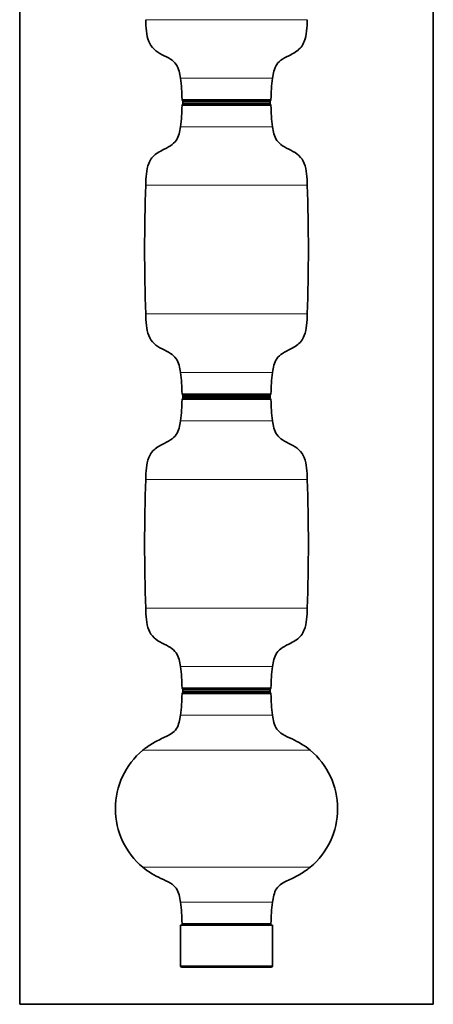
# Model space of a CAD drawing. Header units: millimetres. Extents: x 0 to 11890, y 0 to 8410.
# Tile 5 of 9: x 5460 to 6167, y 3131 to 4814. Entities that reach past the tile are written whole.
import ezdxf

# ---------------------------------------------------------------- set-up
doc = ezdxf.new("R2010")
doc.units = ezdxf.units.MM
doc.layers.add('1', color=7, linetype='Continuous', true_color=0xffffff)

msp = doc.modelspace()

# ---------------------------------------------------------------- linework, layer by layer
at = {"layer": '1', "color": 8, "linetype": 'Continuous', "lineweight": 35, "true_color": 0x808080}
for p, q in [((5460.1, 3131), (5460.1, 6414.4)), ((6167.1, 6414.4), (6167.1, 3131)), ((5460.1, 3131), (6167.1, 3131))]:
    msp.add_line(p, q, dxfattribs=at)
at = {"layer": '1', "color": 155, "linetype": 'Continuous', "lineweight": 18, "true_color": 0x4c7299}
for p, q in [((5675.6, 4814.4), (5951.6, 4814.4)), ((5734.9, 4714.4), (5892.3, 4714.4)), ((5737.6, 4677.9), (5889.6, 4677.9)), ((5737.6, 4667.9), (5813.6, 4667.9)), ((5813.6, 4673.9), (5739.1, 4673.9)), ((5813.6, 4671.8), (5739.1, 4671.8)), ((5888.1, 4673.9), (5813.6, 4673.9)), ((5888.1, 4671.8), (5813.6, 4671.8)), ((5813.6, 4667.9), (5889.6, 4667.9)), ((5813.6, 4631.4), (5734.9, 4631.4)), ((5892.3, 4631.4), (5813.6, 4631.4)), ((5813.6, 4531.4), (5675.6, 4531.4)), ((5951.6, 4531.4), (5813.6, 4531.4)), ((5675.6, 4311.4), (5951.6, 4311.4)), ((5734.9, 4211.4), (5892.3, 4211.4)), ((5737.6, 4174.9), (5889.6, 4174.9)), ((5737.6, 4164.9), (5813.6, 4164.9)), ((5813.6, 4170.9), (5739.1, 4170.9)), ((5813.6, 4168.8), (5739.1, 4168.8)), ((5888.1, 4170.9), (5813.6, 4170.9)), ((5888.1, 4168.8), (5813.6, 4168.8)), ((5813.6, 4164.9), (5889.6, 4164.9)), ((5813.6, 4128.4), (5734.9, 4128.4)), ((5892.3, 4128.4), (5813.6, 4128.4)), ((5813.6, 4028.4), (5675.6, 4028.4)), ((5951.6, 4028.4), (5813.6, 4028.4)), ((5675.6, 3808.4), (5951.6, 3808.4)), ((5734.9, 3708.4), (5892.3, 3708.4)), ((5737.6, 3671.9), (5889.6, 3671.9)), ((5889.6, 3661.9), (5737.6, 3661.9)), ((5813.6, 3667.9), (5739.1, 3667.9)), ((5813.6, 3665.8), (5739.1, 3665.8)), ((5888.1, 3667.9), (5813.6, 3667.9)), ((5888.1, 3665.8), (5813.6, 3665.8)), ((5892.3, 3625.4), (5734.9, 3625.4)), ((5956.7, 3565.4), (5670.5, 3565.4)), ((5670.5, 3365.4), (5735.3, 3365.4)), ((5735.3, 3365.4), (5956.7, 3365.4)), ((5734.9, 3305.4), (5770.6, 3305.4)), ((5770.6, 3305.4), (5892.3, 3305.4)), ((5772, 3268.9), (5737.6, 3268.9)), ((5889.6, 3268.9), (5772, 3268.9)), ((5813.6, 3196.9), (5735.1, 3196.9)), ((5892.1, 3196.9), (5813.6, 3196.9))]:
    msp.add_line(p, q, dxfattribs=at)
at = {"layer": '1', "color": 155, "linetype": 'Continuous', "lineweight": 35, "true_color": 0x4c7299}
for p, q in [((5739.1, 4673.9), (5739.1, 4671.8)), ((5887.6, 4675.9), (5739.6, 4675.9)), ((5813.6, 4669.9), (5739.6, 4669.9)), ((5887.6, 4669.9), (5813.6, 4669.9)), ((5888.1, 4671.8), (5888.1, 4673.9)), ((5739.1, 4170.9), (5739.1, 4168.8)), ((5887.6, 4172.9), (5739.6, 4172.9)), ((5813.6, 4166.9), (5739.6, 4166.9)), ((5887.6, 4166.9), (5813.6, 4166.9)), ((5888.1, 4168.8), (5888.1, 4170.9)), ((5887.6, 3669.9), (5739.6, 3669.9)), ((5739.1, 3667.9), (5739.1, 3665.8)), ((5739.6, 3663.9), (5887.6, 3663.9)), ((5888.1, 3665.8), (5888.1, 3667.9)), ((5892.1, 3266.5), (5735.1, 3266.5)), ((5735.1, 3266.5), (5735.1, 3196.9)), ((5739.6, 3266.9), (5773.1, 3266.9)), ((5773.1, 3266.9), (5887.6, 3266.9)), ((5892.1, 3196.9), (5892.1, 3266.5)), ((5737.5, 3194.5), (5813.6, 3194.5)), ((5813.6, 3194.5), (5889.7, 3194.5))]:
    msp.add_line(p, q, dxfattribs=at)
for centre, radius, start, end in [((5437.6, 4674.4), 300, 0.664, 7.6623), ((6189.6, 4674.4), 300, 172.3377, 179.336), ((5437.6, 4671.4), 300, 352.3377, 359.336), ((5739.6, 4677.9), 2, 180.664, 270), ((5739.6, 4667.9), 2, 90, 179.336), ((5743.1, 4673.9), 4, 150.7228, 180), ((5743.1, 4671.8), 4, 180, 209.2772), ((5887.6, 4677.9), 2, 270, 359.336), ((5884.1, 4673.9), 4, 0, 29.2772), ((5884.1, 4671.8), 4, 330.7228, 0), ((5887.6, 4667.9), 2, 0.664, 90), ((6189.6, 4671.4), 300, 180.664, 187.6623), ((8673.6, 4421.4), 3000, 177.8987, 182.1013), ((2953.6, 4421.4), 3000, 357.8987, 2.1013), ((5437.6, 4171.4), 300, 0.664, 7.6623), ((6189.6, 4171.4), 300, 172.3377, 179.336), ((5739.6, 4174.9), 2, 180.664, 270), ((5887.6, 4174.9), 2, 270, 359.336), ((5437.6, 4168.4), 300, 352.3377, 359.336), ((5739.6, 4164.9), 2, 90, 179.336), ((5743.1, 4170.9), 4, 150.7228, 180), ((5743.1, 4168.8), 4, 180, 209.2772), ((5884.1, 4170.9), 4, 0, 29.2772), ((5884.1, 4168.8), 4, 330.7228, 0), ((5887.6, 4164.9), 2, 0.664, 90), ((6189.6, 4168.4), 300, 180.664, 187.6623), ((8673.6, 3918.4), 3000, 177.8987, 182.1013), ((2953.6, 3918.4), 3000, 357.8987, 2.1013), ((5437.6, 3668.4), 300, 0.664, 7.6623), ((6189.6, 3668.4), 300, 172.3377, 179.336), ((5739.6, 3671.9), 2, 180.664, 270), ((5743.1, 3667.9), 4, 150.7228, 180), ((5887.6, 3671.9), 2, 270, 359.336), ((5884.1, 3667.9), 4, 0, 29.2772), ((5437.6, 3665.4), 300, 352.3377, 359.336), ((5739.6, 3661.9), 2, 90, 179.336), ((5743.1, 3665.8), 4, 180, 209.2772), ((5884.1, 3665.8), 4, 330.7228, 0), ((5887.6, 3661.9), 2, 0.664, 90), ((6189.6, 3665.4), 300, 180.664, 187.6623), ((5753.6, 3465.4), 130, 129.7151, 230.2849), ((5873.6, 3465.4), 130, 309.7151, 50.2849), ((5437.6, 3265.4), 300, 0.664, 7.6623), ((6189.6, 3265.4), 300, 172.3377, 179.336), ((5739.6, 3268.9), 2, 180.664, 266.1809), ((5743.1, 3265.3), 4, 155.9732, 162.1787), ((5887.6, 3268.9), 2, 273.8191, 359.336), ((5884.1, 3265.3), 4, 17.8213, 24.0268), ((5737.5, 3196.9), 2.4, 180, 270), ((5889.7, 3196.9), 2.4, 270, 0)]:
    msp.add_arc(centre, radius, start, end, dxfattribs=at)
for points, knots in [([(5675.6, 4814.4), (5675.5, 4807.8), (5676.5, 4795.3), (5679.3, 4777.4), (5689, 4762.6), (5703.4, 4754.4), (5717.3, 4748), (5728.3, 4738.7), (5733, 4726.5), (5734.6, 4718.6), (5734.9, 4714.4)], [0, 0, 0, 0, 0.157833, 0.302071, 0.431906, 0.565426, 0.694838, 0.802589, 0.900522, 1, 1, 1, 1]), ([(5892.3, 4714.4), (5892.6, 4718.6), (5894.2, 4726.5), (5898.9, 4738.7), (5909.8, 4748), (5922.2, 4753.6), (5933.2, 4760), (5941.7, 4767.2), (5948, 4779.2), (5950.7, 4795.3), (5951.7, 4807.8), (5951.6, 4814.4)], [0, 0, 0, 0, 0.099385, 0.197226, 0.304875, 0.434166, 0.523881, 0.610798, 0.698213, 0.842315, 1, 1, 1, 1]), ([(5734.9, 4631.4), (5734.6, 4627.2), (5733, 4619.2), (5728.3, 4607.1), (5717.4, 4597.8), (5705, 4592.1), (5694, 4585.8), (5685.5, 4578.5), (5679.2, 4566.6), (5676.5, 4550.4), (5675.5, 4538), (5675.6, 4531.4)], [0, 0, 0, 0, 0.099385, 0.197226, 0.304875, 0.434166, 0.523881, 0.610798, 0.698213, 0.842315, 1, 1, 1, 1]), ([(5951.6, 4531.4), (5951.7, 4538), (5950.6, 4550.4), (5947.9, 4568.4), (5938.2, 4583.1), (5923.7, 4591.3), (5909.9, 4597.8), (5898.9, 4607.1), (5894.2, 4619.2), (5892.6, 4627.2), (5892.3, 4631.4)], [0, 0, 0, 0, 0.157833, 0.302071, 0.431906, 0.565426, 0.694838, 0.802589, 0.900522, 1, 1, 1, 1]), ([(5675.6, 4311.4), (5675.5, 4304.8), (5676.5, 4292.3), (5679.3, 4274.4), (5689, 4259.6), (5703.4, 4251.4), (5717.3, 4245), (5728.3, 4235.7), (5733, 4223.5), (5734.6, 4215.6), (5734.9, 4211.4)], [0, 0, 0, 0, 0.157833, 0.302071, 0.431906, 0.565426, 0.694838, 0.802589, 0.900522, 1, 1, 1, 1]), ([(5892.3, 4211.4), (5892.6, 4215.6), (5894.2, 4223.5), (5898.9, 4235.7), (5909.8, 4245), (5922.2, 4250.6), (5933.2, 4257), (5941.7, 4264.2), (5948, 4276.2), (5950.7, 4292.3), (5951.7, 4304.8), (5951.6, 4311.4)], [0, 0, 0, 0, 0.099385, 0.197226, 0.304875, 0.434166, 0.523881, 0.610798, 0.698213, 0.842315, 1, 1, 1, 1]), ([(5734.9, 4128.4), (5734.6, 4124.2), (5733, 4116.2), (5728.3, 4104.1), (5717.4, 4094.8), (5705, 4089.1), (5694, 4082.8), (5685.5, 4075.5), (5679.2, 4063.6), (5676.5, 4047.4), (5675.5, 4035), (5675.6, 4028.4)], [0, 0, 0, 0, 0.099385, 0.197226, 0.304875, 0.434166, 0.523881, 0.610798, 0.698213, 0.842315, 1, 1, 1, 1]), ([(5951.6, 4028.4), (5951.7, 4035), (5950.6, 4047.4), (5947.9, 4065.4), (5938.2, 4080.1), (5923.7, 4088.3), (5909.9, 4094.8), (5898.9, 4104.1), (5894.2, 4116.2), (5892.6, 4124.2), (5892.3, 4128.4)], [0, 0, 0, 0, 0.157833, 0.302071, 0.431906, 0.565426, 0.694838, 0.802589, 0.900522, 1, 1, 1, 1]), ([(5675.6, 3808.4), (5675.5, 3801.8), (5676.5, 3789.3), (5679.3, 3771.4), (5689, 3756.6), (5703.4, 3748.4), (5717.3, 3742), (5728.3, 3732.7), (5733, 3720.5), (5734.6, 3712.6), (5734.9, 3708.4)], [0, 0, 0, 0, 0.157833, 0.302071, 0.431906, 0.565426, 0.694838, 0.802589, 0.900522, 1, 1, 1, 1]), ([(5892.3, 3708.4), (5892.6, 3712.6), (5894.2, 3720.5), (5898.9, 3732.7), (5909.8, 3742), (5922.2, 3747.6), (5933.2, 3754), (5941.7, 3761.2), (5948, 3773.2), (5950.7, 3789.3), (5951.7, 3801.8), (5951.6, 3808.4)], [0, 0, 0, 0, 0.099385, 0.197226, 0.304875, 0.434166, 0.523881, 0.610798, 0.698213, 0.842315, 1, 1, 1, 1]), ([(5734.9, 3625.4), (5734.6, 3621.2), (5733, 3613.3), (5728.9, 3601.7), (5719.4, 3593), (5705.1, 3586.3), (5687.8, 3578.3), (5676.1, 3569.9), (5670.5, 3565.4)], [0, 0, 0, 0, 0.133741, 0.260772, 0.389717, 0.53446, 0.770906, 1, 1, 1, 1]), ([(5956.7, 3565.4), (5952, 3569.2), (5942.1, 3576.4), (5925.8, 3584.9), (5910.5, 3591.2), (5898.9, 3600.6), (5894.3, 3612.8), (5892.6, 3621), (5892.3, 3625.4)], [0, 0, 0, 0, 0.194112, 0.393414, 0.590646, 0.727406, 0.860042, 1, 1, 1, 1]), ([(5670.5, 3365.4), (5675.2, 3361.5), (5685.1, 3354.4), (5701.4, 3345.8), (5716.7, 3339.6), (5728.3, 3330.2), (5732.9, 3318), (5734.6, 3309.8), (5734.9, 3305.4)], [0, 0, 0, 0, 0.194112, 0.393414, 0.590646, 0.727406, 0.860042, 1, 1, 1, 1]), ([(5892.3, 3305.4), (5892.6, 3309.6), (5894.2, 3317.4), (5898.3, 3329.1), (5907.8, 3337.7), (5922.1, 3344.5), (5939.4, 3352.4), (5951.1, 3360.9), (5956.7, 3365.4)], [0, 0, 0, 0, 0.133741, 0.260772, 0.389717, 0.53446, 0.770906, 1, 1, 1, 1])]:
    msp.add_open_spline(points, degree=3, knots=knots, dxfattribs=at)

doc.saveas('drawing.dxf')
